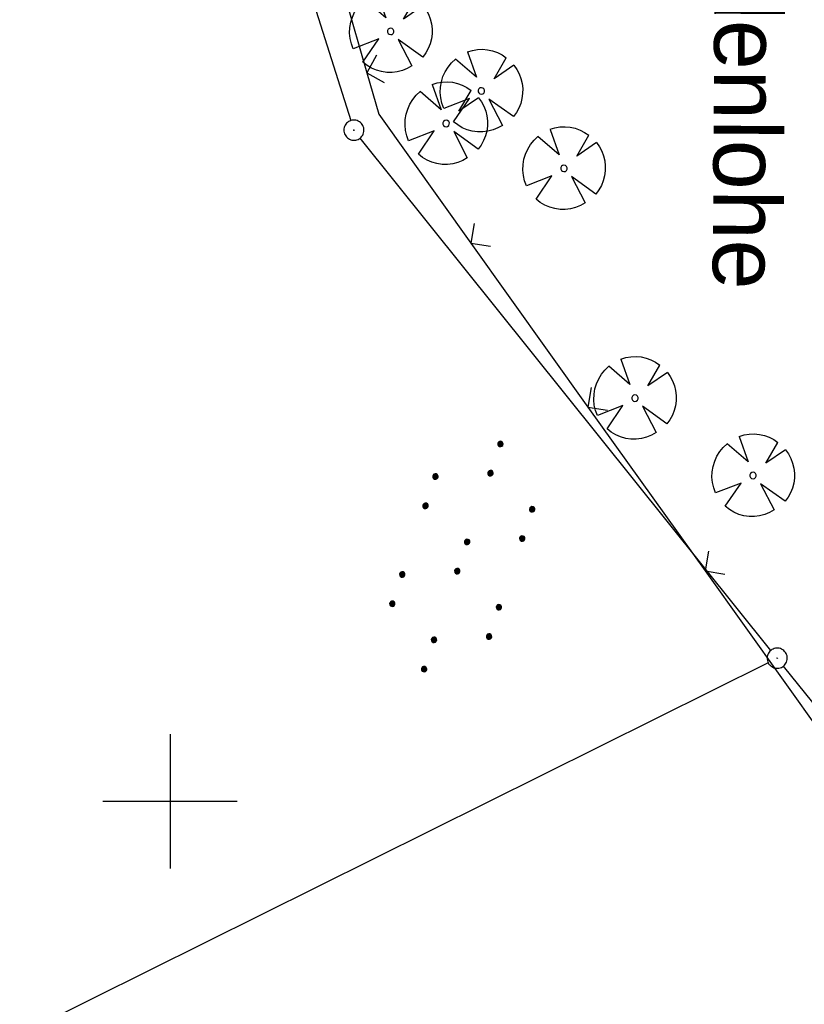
# Model space of a CAD drawing. Extents: x 510526 to 513920, y 467229 to 478797.
# Tile 29 of 256: x 511089 to 511147, y 470085 to 470158. Entities that reach past the tile are written whole.
import ezdxf

# ---------------------------------------------------------------- set-up
doc = ezdxf.new("R2010")
doc.units = 0
doc.header["$LTSCALE"] = 10
doc.header["$MEASUREMENT"] = 0
doc.linetypes.add('LT00', pattern=[0])
doc.layers.get('0').update_dxf_attribs({"linetype": 'LT00'})
for name, color, linetype in [('AS_TEXT', 152, 'Continuous'), ('DFK_AB_L', 21, 'LT00'), ('DFK_AB_P', 7, 'LT00'), ('DFK_KATASTER', 250, 'LT00'), ('DFK_NUTZUNG', 250, 'LT00'), ('V97_BAUM', 250, 'LT00'), ('V97_RASTER', 250, 'LT00'), ('V97_ZAUN', 40, 'LT00')]:
    doc.layers.add(name, color=color, linetype=linetype)
doc.styles.add('UNIR-O', font='unir_o.shx', dxfattribs={"height": 2.5})

# ---------------------------------------------------------------- blocks, each defined once
blk = doc.blocks.new('SYMB0003')
at = {"color": 0, "linetype": 'ByBlock'}
for p, q in [((-0.015712, 0), (0.010166, 0.012015)), ((0, -0.021257), (-0.015712, 0)), ((0.010166, 0.012015), (0, -0.021257))]:
    blk.add_line(p, q, dxfattribs=at)
for points in [[(-0.031395, 0.499013), (-0.093691, 0.491144), (-0.154509, 0.475528), (-0.21289, 0.452414), (-0.267913, 0.422164), (-0.318712, 0.385257), (-0.364484, 0.342274), (-0.404509, 0.293893), (-0.438154, 0.240877), (-0.464888, 0.184062), (-0.484292, 0.124345), (-0.496058, 0.062667), (-0.5, 0)], [(0.5, 0), (0.496057, 0.062667), (0.484292, 0.124345), (0.464888, 0.184062), (0.438153, 0.240877), (0.404509, 0.293893), (0.364484, 0.342274), (0.318712, 0.385257), (0.267913, 0.422164), (0.21289, 0.452414), (0.154509, 0.475528), (0.093691, 0.491144), (0.031395, 0.499013), (-0.031395, 0.499013)], [(-0.5, 0), (-0.496058, -0.062667), (-0.484292, -0.124345), (-0.464888, -0.184062), (-0.438154, -0.240877), (-0.404509, -0.293893), (-0.364485, -0.342274), (-0.318712, -0.385257), (-0.267914, -0.422164), (-0.21289, -0.452414), (-0.154509, -0.475529), (-0.093691, -0.491144), (-0.031395, -0.499014), (0.031395, -0.499014)], [(0.031395, -0.499014), (0.093691, -0.491144), (0.154509, -0.475529), (0.21289, -0.452414), (0.267914, -0.422164), (0.318712, -0.385257), (0.364485, -0.342274), (0.404509, -0.293893), (0.438154, -0.240877), (0.464889, -0.184062), (0.484292, -0.124345), (0.496058, -0.062667), (0.5, 0)]]:
    blk.add_lwpolyline(points, dxfattribs=at)
blk = doc.blocks.new('SYMB1122')
at = {"color": 0, "linetype": 'ByBlock'}
for p, q in [((0.311075, 0.391979), (0.09863, 0.092887)), ((0.09863, 0.092887), (0.418246, 0.260377)), ((-0.475333, -0.172973), (-0.166954, -0.06134)), ((-0.166954, -0.06134), (-0.386962, -0.319059)), ((0.008901, -0.038997), (0.02494, -0.031273)), ((0.377481, -0.336756), (0.093097, -0.145464)), ((0.093097, -0.145464), (0.215406, -0.456826)), ((0.022929, -0.501191), (-0.043246, -0.49913))]:
    blk.add_line(p, q, dxfattribs=at)
for points in [[(-0.316355, 0.394287, 0), (-0.266036, 0.429988, 0), (-0.211684, 0.459185, 0), (-0.154136, 0.481431, 0), (-0.094277, 0.496382, 0), (-0.033028, 0.50381, 0), (0.028669, 0.503599, 0)], [(0.028669, 0.503599, 0), (0.089866, 0.495753, 0), (0.149621, 0.480392, 0), (0.207015, 0.457753, 0), (0.261166, 0.428184, 0), (0.31124, 0.39214, 0)], [(-0.316293, 0.394214, 0), (-0.150355, 0.155979, 0), (-0.405806, 0.30112, 0)], [(-0.508141, 0.010932, 0), (-0.503002, 0.073258, 0), (-0.489922, 0.134413, 0), (-0.469118, 0.19339, 0), (-0.440931, 0.249215, 0), (-0.405825, 0.300971, 0)], [(0.418338, 0.260323, 0), (0.450658, 0.204641, 0), (0.475368, 0.14519, 0), (0.492037, 0.083003, 0), (0.500376, 0.019163, 0), (0.500238, -0.045218, 0), (0.491628, -0.109022, 0), (0.474694, -0.171137, 0), (0.449731, -0.230483, 0), (0.417173, -0.286026, 0), (0.377588, -0.336801, 0)], [(-0.475728, -0.172816, 0), (-0.494391, -0.113127, 0), (-0.505255, -0.05154, 0), (-0.508141, 0.010932, 0)], [(-0.02494, 0.031273, 0), (-0.036039, 0.017355, 0), (-0.04, 0, 0)], [(-0.04, 0, 0), (-0.036039, -0.017355, 0), (-0.02494, -0.031273, 0), (-0.008901, -0.038997, 0), (0.008901, -0.038997, 0)], [(0.008901, 0.038997, 0), (-0.008901, 0.038997, 0), (-0.02494, 0.031273, 0)], [(0.04, 0, 0), (0.036039, 0.017355, 0), (0.02494, 0.031273, 0), (0.008901, 0.038997, 0)], [(0.02494, -0.031273, 0), (0.036039, -0.017355, 0), (0.04, 0, 0)], [(-0.043246, -0.49913, 0), (-0.108608, -0.48859, 0), (-0.172076, -0.469745, 0), (-0.232599, -0.442906, 0), (-0.289176, -0.408519, 0), (-0.340869, -0.367153, 0), (-0.386823, -0.319492, 0)], [(0.215414, -0.456858, 0), (0.153338, -0.479878, 0), (0.088821, -0.494738, 0), (0.022929, -0.501191, 0)]]:
    blk.add_polyline3d(points, dxfattribs=at)
blk = doc.blocks.new('SYMB0024')
at = {"color": 0, "linetype": 'ByBlock'}
for p, q in [((-0.5, 0.5), (0, 0)), ((0, 0), (0.5, 0.5))]:
    blk.add_line(p, q, dxfattribs=at)
blk = doc.blocks.new('SYMB7110')
at = {"color": 0, "linetype": 'ByBlock'}
for p, q in [((-0.515, 0.392919), (-0.515, 0.367081)), ((-0.51, 0.362895), (-0.51, 0.397105)), ((-0.505, 0.399164), (-0.505, 0.360836)), ((-0.5, 0.360204), (-0.5, 0.399796)), ((-0.495, 0.399164), (-0.495, 0.360836)), ((-0.49, 0.362895), (-0.49, 0.397105)), ((-0.485, 0.392919), (-0.485, 0.367081)), ((-0.48, 0.379874), (-0.48, 0.380145)), ((-0.285, 0.392919), (-0.285, 0.367081)), ((-0.28, 0.362895), (-0.28, 0.397105)), ((-0.275, 0.399164), (-0.275, 0.360836)), ((-0.27, 0.360204), (-0.27, 0.399796)), ((-0.265, 0.399164), (-0.265, 0.360836)), ((-0.26, 0.362895), (-0.26, 0.397105)), ((-0.255, 0.392919), (-0.255, 0.367081)), ((-0.25, 0.379874), (-0.25, 0.380146)), ((0.255, 0.392919), (0.255, 0.367081)), ((0.26, 0.362895), (0.26, 0.397105)), ((0.265, 0.399164), (0.265, 0.360836)), ((0.27, 0.360204), (0.27, 0.399796)), ((0.275, 0.399164), (0.275, 0.360836)), ((0.28, 0.362895), (0.28, 0.397105)), ((0.285, 0.392919), (0.285, 0.367081)), ((0.29, 0.379874), (0.29, 0.380145)), ((0.485, 0.392919), (0.485, 0.367081)), ((0.49, 0.362895), (0.49, 0.397105)), ((0.495, 0.399164), (0.495, 0.360836)), ((0.5, 0.360204), (0.5, 0.399796)), ((0.505, 0.399164), (0.505, 0.360836)), ((0.51, 0.362895), (0.51, 0.397105)), ((0.515, 0.392919), (0.515, 0.367081)), ((0.52, 0.379874), (0.52, 0.380146)), ((-0.9, 0.012919), (-0.9, -0.012919)), ((-0.895, -0.017106), (-0.895, 0.017105)), ((-0.89, 0.019164), (-0.89, -0.019164)), ((-0.885, -0.019797), (-0.885, 0.019796)), ((-0.88, 0.019164), (-0.88, -0.019164)), ((-0.875, -0.017106), (-0.875, 0.017105)), ((-0.87, 0.012919), (-0.87, -0.012919)), ((-0.865, -0.000126), (-0.865, 0.000145)), ((-0.67, 0.012919), (-0.67, -0.012919)), ((-0.665, -0.017106), (-0.665, 0.017105)), ((-0.66, 0.019164), (-0.66, -0.019164)), ((-0.655, -0.019797), (-0.655, 0.019796)), ((-0.65, 0.019164), (-0.65, -0.019164)), ((-0.645, -0.017106), (-0.645, 0.017105)), ((-0.64, 0.012919), (-0.64, -0.012919)), ((-0.635, -0.000126), (-0.635, 0.000145)), ((-0.13, 0.012919), (-0.13, -0.012919)), ((-0.125, -0.017105), (-0.125, 0.017105)), ((-0.12, 0.019164), (-0.12, -0.019164)), ((-0.115, -0.019796), (-0.115, 0.019796)), ((-0.11, 0.019164), (-0.11, -0.019164)), ((-0.105, -0.017105), (-0.105, 0.017105)), ((-0.1, 0.012919), (-0.1, -0.012919)), ((-0.095, -0.000126), (-0.095, 0.000146)), ((0.1, 0.012919), (0.1, -0.012919)), ((0.105, -0.017105), (0.105, 0.017105)), ((0.11, 0.019164), (0.11, -0.019164)), ((0.115, -0.019796), (0.115, 0.019796)), ((0.12, 0.019164), (0.12, -0.019164)), ((0.125, -0.017105), (0.125, 0.017105)), ((0.13, 0.012919), (0.13, -0.012919)), ((0.135, -0.000126), (0.135, 0.000146)), ((0.64, 0.012919), (0.64, -0.012919)), ((0.645, -0.017105), (0.645, 0.017105)), ((0.65, 0.019164), (0.65, -0.019164)), ((0.655, -0.019796), (0.655, 0.019796)), ((0.66, 0.019164), (0.66, -0.019164)), ((0.665, -0.017105), (0.665, 0.017105)), ((0.67, 0.012919), (0.67, -0.012919)), ((0.675, -0.000126), (0.675, 0.000146)), ((0.87, 0.012919), (0.87, -0.012919)), ((0.875, -0.017105), (0.875, 0.017105)), ((0.88, 0.019164), (0.88, -0.019164)), ((0.885, -0.019796), (0.885, 0.019796)), ((0.89, 0.019164), (0.89, -0.019164)), ((0.895, -0.017105), (0.895, 0.017105)), ((0.9, 0.012919), (0.9, -0.012919)), ((0.905, -0.000126), (0.905, 0.000146)), ((-0.51, -0.397105), (-0.51, -0.362895)), ((-0.505, -0.360836), (-0.505, -0.399164)), ((-0.5, -0.399796), (-0.5, -0.360204)), ((-0.495, -0.360836), (-0.495, -0.399164)), ((-0.49, -0.397106), (-0.49, -0.362895)), ((-0.28, -0.397105), (-0.28, -0.362895)), ((-0.275, -0.360836), (-0.275, -0.399164)), ((-0.27, -0.399796), (-0.27, -0.360204)), ((-0.265, -0.360836), (-0.265, -0.399164)), ((-0.26, -0.397105), (-0.26, -0.362895)), ((0.26, -0.397105), (0.26, -0.362895)), ((0.265, -0.360836), (0.265, -0.399164)), ((0.27, -0.399796), (0.27, -0.360204)), ((0.275, -0.360836), (0.275, -0.399164)), ((0.28, -0.397105), (0.28, -0.362895)), ((0.49, -0.397105), (0.49, -0.362895)), ((0.495, -0.360836), (0.495, -0.399164)), ((0.5, -0.399796), (0.5, -0.360204)), ((0.505, -0.360836), (0.505, -0.399164)), ((0.51, -0.397105), (0.51, -0.362895)), ((-0.515, -0.367081), (-0.515, -0.392919)), ((-0.485, -0.367081), (-0.485, -0.392919)), ((-0.48, -0.380126), (-0.48, -0.379855)), ((-0.285, -0.367081), (-0.285, -0.392919)), ((-0.255, -0.367081), (-0.255, -0.392919)), ((-0.25, -0.380126), (-0.25, -0.379855)), ((0.255, -0.367081), (0.255, -0.392919)), ((0.285, -0.367081), (0.285, -0.392919)), ((0.29, -0.380126), (0.29, -0.379855)), ((0.485, -0.367081), (0.485, -0.392919)), ((0.515, -0.367081), (0.515, -0.392919)), ((0.52, -0.380126), (0.52, -0.379855))]:
    blk.add_line(p, q, dxfattribs=at)
for points in [[(-0.48, 0.38), (-0.481981, 0.388678), (-0.48753, 0.395637), (-0.49555, 0.399499), (-0.50445, 0.399499), (-0.51247, 0.395637), (-0.518019, 0.388678), (-0.52, 0.38), (-0.518019, 0.371322), (-0.51247, 0.364363), (-0.50445, 0.360501), (-0.49555, 0.360501), (-0.48753, 0.364363), (-0.481981, 0.371322), (-0.48, 0.38)], [(-0.25, 0.38), (-0.251981, 0.388678), (-0.25753, 0.395637), (-0.26555, 0.399499), (-0.27445, 0.399499), (-0.28247, 0.395637), (-0.288019, 0.388678), (-0.29, 0.38), (-0.288019, 0.371322), (-0.28247, 0.364363), (-0.27445, 0.360501), (-0.26555, 0.360501), (-0.25753, 0.364363), (-0.251981, 0.371322), (-0.25, 0.38)], [(0.29, 0.38), (0.288019, 0.388678), (0.28247, 0.395637), (0.27445, 0.399499), (0.26555, 0.399499), (0.25753, 0.395637), (0.251981, 0.388678), (0.25, 0.38), (0.251981, 0.371322), (0.25753, 0.364363), (0.26555, 0.360501), (0.27445, 0.360501), (0.28247, 0.364363), (0.288019, 0.371322), (0.29, 0.38)], [(0.52, 0.38), (0.518019, 0.388678), (0.51247, 0.395637), (0.50445, 0.399499), (0.495549, 0.399499), (0.48753, 0.395637), (0.481981, 0.388678), (0.48, 0.38), (0.481981, 0.371322), (0.48753, 0.364363), (0.495549, 0.360501), (0.50445, 0.360501), (0.51247, 0.364363), (0.518019, 0.371322), (0.52, 0.38)], [(-0.865, 0), (-0.866981, 0.008678), (-0.87253, 0.015637), (-0.88055, 0.019498), (-0.88945, 0.019498), (-0.89747, 0.015637), (-0.903019, 0.008678), (-0.905, 0)], [(-0.905, 0), (-0.903019, -0.008678), (-0.89747, -0.015637), (-0.88945, -0.019499), (-0.88055, -0.019499), (-0.87253, -0.015637), (-0.866981, -0.008678), (-0.865, 0)], [(-0.635, 0), (-0.636981, 0.008678), (-0.64253, 0.015637), (-0.65055, 0.019498), (-0.65945, 0.019498), (-0.66747, 0.015637), (-0.673019, 0.008678), (-0.675, 0)], [(-0.675, 0), (-0.673019, -0.008678), (-0.66747, -0.015637), (-0.65945, -0.019499), (-0.65055, -0.019499), (-0.64253, -0.015637), (-0.636981, -0.008678), (-0.635, 0)], [(-0.095, 0), (-0.096981, 0.008678), (-0.10253, 0.015637), (-0.11055, 0.019499), (-0.11945, 0.019499), (-0.12747, 0.015637), (-0.133019, 0.008678), (-0.135, 0)], [(-0.135, 0), (-0.133019, -0.008678), (-0.12747, -0.015637), (-0.11945, -0.019499), (-0.11055, -0.019499), (-0.10253, -0.015637), (-0.096981, -0.008678), (-0.095, 0)], [(0.135, 0), (0.133019, 0.008678), (0.12747, 0.015637), (0.11945, 0.019499), (0.11055, 0.019499), (0.10253, 0.015637), (0.096981, 0.008678), (0.095, 0)], [(0.095, 0), (0.096981, -0.008678), (0.10253, -0.015637), (0.11055, -0.019499), (0.11945, -0.019499), (0.12747, -0.015637), (0.133019, -0.008678), (0.135, 0)], [(0.675, 0), (0.673019, 0.008678), (0.66747, 0.015637), (0.65945, 0.019499), (0.65055, 0.019499), (0.64253, 0.015637), (0.636981, 0.008678), (0.635, 0)], [(0.635, 0), (0.636981, -0.008678), (0.64253, -0.015637), (0.65055, -0.019499), (0.65945, -0.019499), (0.66747, -0.015637), (0.673019, -0.008678), (0.675, 0)], [(0.905, 0), (0.903019, 0.008678), (0.89747, 0.015637), (0.88945, 0.019499), (0.88055, 0.019499), (0.87253, 0.015637), (0.866981, 0.008678), (0.865, 0)], [(0.865, 0), (0.866981, -0.008678), (0.87253, -0.015637), (0.88055, -0.019499), (0.88945, -0.019499), (0.89747, -0.015637), (0.903019, -0.008678), (0.905, 0)], [(-0.48, -0.38), (-0.481981, -0.371322), (-0.48753, -0.364363), (-0.49555, -0.360501), (-0.50445, -0.360501), (-0.51247, -0.364363), (-0.518019, -0.371322), (-0.52, -0.38), (-0.518019, -0.388678), (-0.51247, -0.395637), (-0.50445, -0.399499), (-0.49555, -0.399499), (-0.48753, -0.395637), (-0.481981, -0.388678), (-0.48, -0.38)], [(-0.25, -0.38), (-0.251981, -0.371322), (-0.25753, -0.364363), (-0.26555, -0.360501), (-0.27445, -0.360501), (-0.28247, -0.364363), (-0.288019, -0.371322), (-0.29, -0.38), (-0.288019, -0.388678), (-0.28247, -0.395637), (-0.27445, -0.399499), (-0.26555, -0.399499), (-0.25753, -0.395637), (-0.251981, -0.388678), (-0.25, -0.38)], [(0.29, -0.38), (0.288019, -0.371322), (0.28247, -0.364363), (0.27445, -0.360501), (0.26555, -0.360501), (0.25753, -0.364363), (0.251981, -0.371322), (0.25, -0.38), (0.251981, -0.388678), (0.25753, -0.395637), (0.26555, -0.399499), (0.27445, -0.399499), (0.28247, -0.395637), (0.288019, -0.388678), (0.29, -0.38)], [(0.52, -0.38), (0.518019, -0.371322), (0.51247, -0.364363), (0.50445, -0.360501), (0.495549, -0.360501), (0.48753, -0.364363), (0.481981, -0.371322), (0.48, -0.38), (0.481981, -0.388678), (0.48753, -0.395637), (0.495549, -0.399499), (0.50445, -0.399499), (0.51247, -0.395637), (0.518019, -0.388678), (0.52, -0.38)]]:
    blk.add_lwpolyline(points, dxfattribs=at)

msp = doc.modelspace()

# ---------------------------------------------------------------- linework, layer by layer
at = {"layer": 'DFK_AB_L'}
for p, q in [((511097.877, 470199.925), (511113.454, 470150.675)), ((511144.711, 470111.235), (511114.149, 470149.375)), ((511161.231, 470090.625), (511145.65, 470110.065))]:
    msp.add_line(p, q, dxfattribs=at)
at = {"layer": 'DFK_KATASTER'}
msp.add_line((511144.509, 470110.316), (510921.242, 469999.293), dxfattribs=at)
at = {"layer": 'V97_RASTER'}
for p, q in [((511099.999, 470105), (511099.999, 470095)), ((511094.999, 470100), (511104.999, 470100))]:
    msp.add_line(p, q, dxfattribs=at)
at = {"layer": 'V97_ZAUN'}
for p, q in [((511110.505, 470168.657), (511114.644, 470154.24)), ((511122.379, 470141.558), (511131.094, 470129.35)), ((511131.094, 470129.35), (511139.81, 470117.142)), ((511139.81, 470117.142), (511148.525, 470104.933))]:
    msp.add_line(p, q, dxfattribs=at)
msp.add_lwpolyline([(511114.644, 470154.24), (511115.532, 470151.149), (511122.379, 470141.558)], dxfattribs=at)

# ---------------------------------------------------------------- block references
at = {"layer": 'DFK_AB_P', "xscale": 1.499999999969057, "yscale": 1.5, "zscale": 1.5, "rotation": 251.2881100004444}
for p in [(511113.68, 470149.96), (511145.18, 470110.65)]:
    msp.add_blockref('SYMB0003', p, dxfattribs=at)
at = {"layer": 'DFK_NUTZUNG', "xscale": 9.999999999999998, "yscale": 10, "zscale": 10, "rotation": 251.28826}
msp.add_blockref('SYMB7110', (511121.741, 470118.219), dxfattribs=at)
at = {"layer": 'V97_BAUM', "xscale": 6.100000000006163, "yscale": 6.100000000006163, "zscale": 6.1, "rotation": 269.6589033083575}
for p in [(511116.422, 470157.315), (511123.165, 470152.88), (511120.543, 470150.462), (511129.311, 470147.116), (511134.591, 470130.013), (511143.385, 470124.247)]:
    msp.add_blockref('SYMB1122', p, dxfattribs=at)
at = {"layer": 'V97_ZAUN', "yscale": 2.099999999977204, "zscale": 2.1}
for p, xscale, rotation in [((511114.644, 470154.24), 2.099999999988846, 286.0198233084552), ((511122.379, 470141.558), 2.099999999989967, 305.5230133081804), ((511131.094, 470129.35), 2.099999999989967, 305.5230133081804), ((511139.81, 470117.142), 2.099999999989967, 305.5230133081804)]:
    msp.add_blockref('SYMB0024', p, dxfattribs=dict(at, xscale=xscale, rotation=rotation))

# ---------------------------------------------------------------- texts
at = {"layer": 'AS_TEXT', "style": 'UNIR-O'}
msp.add_text('Parkplatz Lindenlohe', height=5, rotation=269.6589, dxfattribs=at).set_placement((511140.749, 470200.552))

doc.saveas('drawing.dxf')
